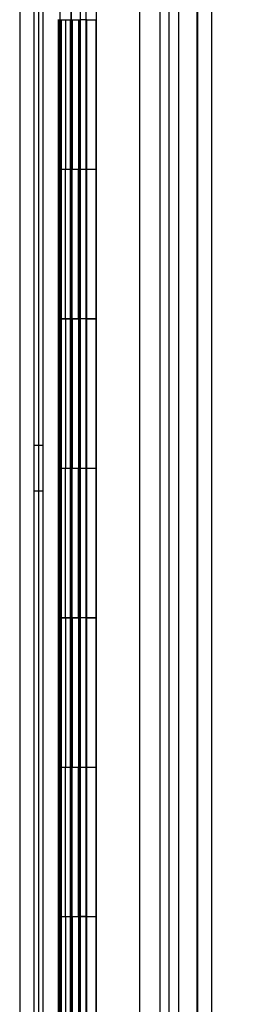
# Model space of a CAD drawing. Header units: inches. Extents: x 1 to 359, y -2 to 239.
# Tile 8 of 83: x 34.97 to 36.53, y 84.59 to 91.17. Entities that reach past the tile are written whole.
import ezdxf
from ezdxf.enums import TextEntityAlignment as Align
from ezdxf.lldxf.tags import DXFTag

# ---------------------------------------------------------------- set-up
doc = ezdxf.new("R2010")
doc.units = ezdxf.units.IN
doc.header["$MEASUREMENT"] = 0
for name, color, linetype in [('COM54746-60', 7, 'Continuous'), ('COM70220', 7, 'Continuous'), ('COM70739-9', 7, 'Continuous'), ('COM70839-3', 7, 'Continuous'), ('COM71195-8', 7, 'Continuous'), ('COM71300-3', 7, 'Continuous'), ('Default', 7, 'Continuous')]:
    doc.layers.add(name, color=color, linetype=linetype)
doc.styles.add('SEACAD_Times_New_Roman', font='times.ttf')
tags = doc.linetypes.add('HIDDEN2', pattern=[0.1875, 0.125, -0.0625]).pattern_tags.tags
tags[6:7] = [DXFTag(74, 4), DXFTag(75, 0), DXFTag(340, '0'), DXFTag(46, 0.0), DXFTag(50, 0.0), DXFTag(44, 0.0), DXFTag(45, 0.0)]
tags[4:5] = [DXFTag(74, 4), DXFTag(75, 0), DXFTag(340, '0'), DXFTag(46, 0.0), DXFTag(50, 0.0), DXFTag(44, 0.0), DXFTag(45, 0.0)]
doc.dimstyles.new('HAMMOND_(STH_-_540x360)', dxfattribs={"dimtxt": 2, "dimasz": 2.5, "dimexe": 1, "dimexo": 1, "dimgap": 0.5, "dimtad": 0, "dimtih": 1, "dimtoh": 1, "dimzin": 0, "dimdsep": 46, "dimtxsty": 'SEACAD_Times_New_Roman', "dimblk1": '_SE_FILLED', "dimblk2": '_SE_FILLED', "dimsah": 1, "dimcen": 1, "dimadec": 0, "dimazin": 0, "dimtfac": 0.8, "dimtofl": 0, "dimtmove": 0, "dimatfit": 3, "dimfxl": 1, "dimtolj": 1, "dimtzin": 0, "dimarcsym": 0})

# ---------------------------------------------------------------- blocks, each defined once
blk = doc.blocks.new('SE1')
at = {"layer": 'COM54746-60', "color": 7, "linetype": 'HIDDEN2'}
for p, q in [((35.1317, 79.1733), (35.1317, 139.1733)), ((35.3177, 139.1733), (35.3177, 80.1734)), ((35.4177, 80.1734), (35.4177, 139.1733)), ((35.9724, 79.1733), (35.9724, 139.1733)), ((35.2327, 91.1733), (35.2327, 90.1733)), ((35.2507, 91.1723), (35.3784, 91.1723)), ((35.2813, 91.1733), (35.2813, 90.1733)), ((35.3127, 91.1743), (35.3127, 90.1733)), ((35.3263, 91.1733), (35.3263, 90.1733)), ((35.3677, 91.1733), (35.3677, 90.1733)), ((35.3727, 90.1733), (35.3727, 91.1743)), ((35.3784, 90.1733), (35.3784, 91.1743)), ((35.4227, 91.1723), (35.3784, 91.1723)), ((35.4227, 90.1733), (35.4227, 91.1743)), ((35.4227, 91.1723), (35.4847, 91.1723)), ((35.2327, 90.1733), (35.2327, 89.1733)), ((35.2327, 90.1733), (35.2373, 90.1733)), ((35.2373, 90.1733), (35.2373, 89.1733)), ((35.2417, 89.1733), (35.2417, 90.1733)), ((35.2507, 90.1733), (35.2507, 89.1743)), ((35.3127, 90.1733), (35.3127, 89.1743)), ((35.3263, 89.1733), (35.3263, 90.1733)), ((35.3677, 89.1733), (35.3677, 90.1733)), ((35.3727, 90.1733), (35.3727, 89.1743)), ((35.3784, 90.1733), (35.3784, 89.1743)), ((35.4227, 89.1733), (35.4227, 90.1733)), ((35.2327, 89.1733), (35.2373, 89.1733)), ((35.2327, 89.1733), (35.2327, 88.1733)), ((35.2507, 89.1743), (35.2507, 89.1733)), ((35.2507, 89.1723), (35.3784, 89.1723)), ((35.2813, 89.1733), (35.2813, 88.1733)), ((35.3127, 89.1743), (35.3127, 88.1733)), ((35.3263, 89.1733), (35.3263, 88.1733)), ((35.3677, 89.1733), (35.3677, 88.1733)), ((35.3727, 88.1733), (35.3727, 89.1743)), ((35.3784, 88.1733), (35.3784, 89.1743)), ((35.4227, 89.1723), (35.3784, 89.1723)), ((35.4227, 88.1733), (35.4227, 89.1743)), ((35.4227, 89.1723), (35.4847, 89.1723)), ((35.1317, 88.3253), (35.0697, 88.3253)), ((35.2327, 88.1733), (35.2327, 87.1733)), ((35.2327, 88.1733), (35.2373, 88.1733)), ((35.2373, 88.1733), (35.2373, 87.1733)), ((35.2417, 87.1733), (35.2417, 88.1733)), ((35.2507, 88.1733), (35.2507, 87.1743)), ((35.3127, 88.1733), (35.3127, 87.1743)), ((35.3263, 87.1733), (35.3263, 88.1733)), ((35.3677, 87.1733), (35.3677, 88.1733)), ((35.3727, 88.1733), (35.3727, 87.1743)), ((35.3784, 88.1733), (35.3784, 87.1743)), ((35.4227, 87.1733), (35.4227, 88.1733)), ((35.0697, 88.0213), (35.1317, 88.0213)), ((35.2327, 87.1733), (35.2373, 87.1733)), ((35.2327, 87.1733), (35.2327, 86.1733)), ((35.2507, 87.1743), (35.2507, 87.1733)), ((35.2507, 87.1723), (35.3784, 87.1723)), ((35.2813, 87.1733), (35.2813, 86.1733)), ((35.3127, 87.1743), (35.3127, 86.1733)), ((35.3263, 87.1733), (35.3263, 86.1733)), ((35.3677, 87.1733), (35.3677, 86.1733)), ((35.3727, 86.1733), (35.3727, 87.1743)), ((35.3784, 86.1733), (35.3784, 87.1743)), ((35.4227, 87.1723), (35.3784, 87.1723)), ((35.4227, 86.1733), (35.4227, 87.1743)), ((35.4227, 87.1723), (35.4847, 87.1723)), ((35.2327, 86.1733), (35.2327, 85.1733)), ((35.2327, 86.1733), (35.2373, 86.1733)), ((35.2373, 86.1733), (35.2373, 85.1733)), ((35.2417, 85.1733), (35.2417, 86.1733)), ((35.2507, 86.1733), (35.2507, 85.1743)), ((35.3127, 86.1733), (35.3127, 85.1743)), ((35.3263, 85.1733), (35.3263, 86.1733)), ((35.3677, 85.1733), (35.3677, 86.1733)), ((35.3727, 86.1733), (35.3727, 85.1743)), ((35.3784, 86.1733), (35.3784, 85.1743)), ((35.4227, 85.1733), (35.4227, 86.1733)), ((35.2327, 85.1733), (35.2373, 85.1733)), ((35.2327, 85.1733), (35.2327, 84.1733)), ((35.2507, 85.1743), (35.2507, 85.1733)), ((35.2507, 85.1723), (35.3784, 85.1723)), ((35.2813, 85.1733), (35.2813, 84.1733)), ((35.3127, 85.1743), (35.3127, 84.1733)), ((35.3263, 85.1733), (35.3263, 84.1733)), ((35.3677, 85.1733), (35.3677, 84.1733)), ((35.3727, 84.1733), (35.3727, 85.1743)), ((35.3784, 84.1733), (35.3784, 85.1743)), ((35.4227, 85.1723), (35.3784, 85.1723)), ((35.4227, 84.1733), (35.4227, 85.1743)), ((35.4227, 85.1723), (35.4847, 85.1723))]:
    blk.add_line(p, q, dxfattribs=at)
at = {"layer": 'COM54746-60', "color": 7, "linetype": 'Continuous'}
for p, q in [((35.2373, 90.1733), (35.2373, 91.1733)), ((35.2417, 91.1733), (35.2417, 90.1733)), ((35.2507, 91.1733), (35.2507, 90.1733)), ((35.4847, 90.1733), (35.4847, 91.1743)), ((35.2373, 90.1733), (35.2813, 90.1733)), ((35.2813, 90.1733), (35.4847, 90.1733)), ((35.2813, 90.1733), (35.4847, 90.1733)), ((35.2813, 89.1733), (35.2813, 90.1733)), ((35.4847, 89.1733), (35.4847, 90.1733)), ((35.2373, 88.1733), (35.2373, 89.1733)), ((35.2373, 89.1733), (35.2813, 89.1733)), ((35.2417, 89.1733), (35.2417, 88.1733)), ((35.2507, 89.1743), (35.4847, 89.1743)), ((35.2507, 89.1733), (35.2507, 88.1733)), ((35.2813, 89.1733), (35.4847, 89.1733)), ((35.4847, 88.1733), (35.4847, 89.1743)), ((35.2373, 88.1733), (35.2813, 88.1733)), ((35.2813, 88.1733), (35.4847, 88.1733)), ((35.2813, 88.1733), (35.4847, 88.1733)), ((35.2813, 87.1733), (35.2813, 88.1733)), ((35.4847, 87.1733), (35.4847, 88.1733)), ((35.2373, 86.1733), (35.2373, 87.1733)), ((35.2373, 87.1733), (35.2813, 87.1733)), ((35.2417, 87.1733), (35.2417, 86.1733)), ((35.2507, 87.1743), (35.4847, 87.1743)), ((35.2507, 87.1733), (35.2507, 86.1733)), ((35.2813, 87.1733), (35.4847, 87.1733)), ((35.4847, 86.1733), (35.4847, 87.1743)), ((35.2373, 86.1733), (35.2813, 86.1733)), ((35.2813, 86.1733), (35.4847, 86.1733)), ((35.2813, 86.1733), (35.4847, 86.1733)), ((35.2813, 85.1733), (35.2813, 86.1733)), ((35.4847, 85.1733), (35.4847, 86.1733)), ((35.2373, 84.1733), (35.2373, 85.1733)), ((35.2373, 85.1733), (35.2813, 85.1733)), ((35.2417, 85.1733), (35.2417, 84.1733)), ((35.2507, 85.1743), (35.4847, 85.1743)), ((35.2507, 85.1733), (35.2507, 84.1733)), ((35.2813, 85.1733), (35.4847, 85.1733)), ((35.4847, 84.1733), (35.4847, 85.1743))]:
    blk.add_line(p, q, dxfattribs=at)
at = {"layer": 'COM70220', "color": 7, "linetype": 'HIDDEN2'}
for p, q in [((35.9117, 139.6673), (35.9117, 78.6073)), ((36.1577, 139.6673), (36.1577, 78.6073)), ((36.1597, 139.6673), (36.1597, 78.6073)), ((36.1607, 139.6673), (36.1607, 78.6073))]:
    blk.add_line(p, q, dxfattribs=at)
at = {"layer": 'COM70739-9', "color": 7, "linetype": 'HIDDEN2'}
blk.add_line((35.0997, 139.3743), (35.0997, 78.7543), dxfattribs=at)
at = {"layer": 'COM70839-3', "color": 7, "linetype": 'HIDDEN2'}
for p, q in [((35.2417, 108.3036), (35.2449, 80.4013)), ((35.3137, 108.3037), (35.3169, 80.4013)), ((35.2417, 108.1961), (35.2449, 80.2938)), ((35.3137, 108.1961), (35.3169, 80.2938)), ((35.773, 106.0435), (35.7759, 80.4014)), ((35.773, 105.936), (35.7759, 80.2939))]:
    blk.add_line(p, q, dxfattribs=at)
at = {"layer": 'COM71195-8', "color": 7, "linetype": 'Continuous'}
for p, q in [((35.4867, 140.3442), (35.4867, 78.0024)), ((36.2567, 140.2493), (36.2567, 78.0973))]:
    blk.add_line(p, q, dxfattribs=at)
at = {"layer": 'COM71195-8', "color": 7, "linetype": 'HIDDEN2'}
for p, q in [((36.1617, 140.2493), (36.1617, 78.0973)), ((35.3817, 78.2517), (35.3817, 139.8143))]:
    blk.add_line(p, q, dxfattribs=at)
at = {"layer": 'COM71300-3', "color": 7, "linetype": 'HIDDEN2'}
for p, q in [((34.9747, 139.7218), (34.9747, 78.4068)), ((36.0367, 139.7218), (36.0367, 78.4068))]:
    blk.add_line(p, q, dxfattribs=at)
at = {"layer": 'COM71300-3', "color": 7, "linetype": 'Continuous'}
blk.add_line((35.0697, 139.7218), (35.0697, 78.4068), dxfattribs=at)
blk = doc.blocks.new('DMBLK124')
at = {"layer": 'Default', "linetype": 'Continuous', "transparency": 16777216}
for points in [[(48.186, 137.9393), (47.7694, 140.4393), (47.3527, 137.9393)], [(48.186, 80.4073), (47.3527, 80.4073), (47.7694, 77.9073)]]:
    blk.add_hatch(color=7, dxfattribs=at).paths.add_polyline_path(points)
at = {"layer": 'Default', "color": 7, "linetype": 'Continuous', "transparency": 16777216}
for p, q in [((36.7242, 140.4393), (48.7694, 140.4393)), ((47.7694, 140.4393), (47.7694, 110.8733)), ((47.7694, 104.4733), (47.7694, 77.9073)), ((37.0667, 77.9073), (48.7694, 77.9073))]:
    blk.add_line(p, q, dxfattribs=at)
at = {"layer": 'Default', "color": 7, "linetype": 'Continuous', "transparency": 16777216, "style": 'SEACAD_Times_New_Roman'}
for s, p in [('62.53', (44.357, 110.1733)), ('OPENNING', (40.2101, 107.1733))]:
    blk.add_text(s, height=2, dxfattribs=at).set_placement(p, align=Align.TOP_LEFT)
blk = doc.blocks.new('_SE_FILLED')
at = {"color": 0}
blk.add_line((0, 0), (-1, 0), dxfattribs=at)
blk.add_solid([(0, 0), (-1, -0.1665), (-1, 0.1665), (0, 0)], dxfattribs=at)

msp = doc.modelspace()

# ---------------------------------------------------------------- block references
at = {"layer": 'Default'}
msp.add_blockref('SE1', (0, 0), dxfattribs=at)

# ---------------------------------------------------------------- dimensions: what is measured, and where the dimension line sits
at = {"layer": 'Default', "color": 7, "linetype": 'Continuous'}
dim = msp.add_linear_dim(base=(47.7694, 77.9073), p1=(35.7242, 140.4393), p2=(35.3817, 77.9073), angle=90, text='\\A1;<>\\POPENNING', dimstyle='HAMMOND_(STH_-_540x360)', dxfattribs=at)
dim.commit()
dim.dimension.update_dxf_attribs({"geometry": 'DMBLK124', "text_midpoint": (47.7694, 109.1733), "dimtype": 160})

doc.saveas('drawing.dxf')
